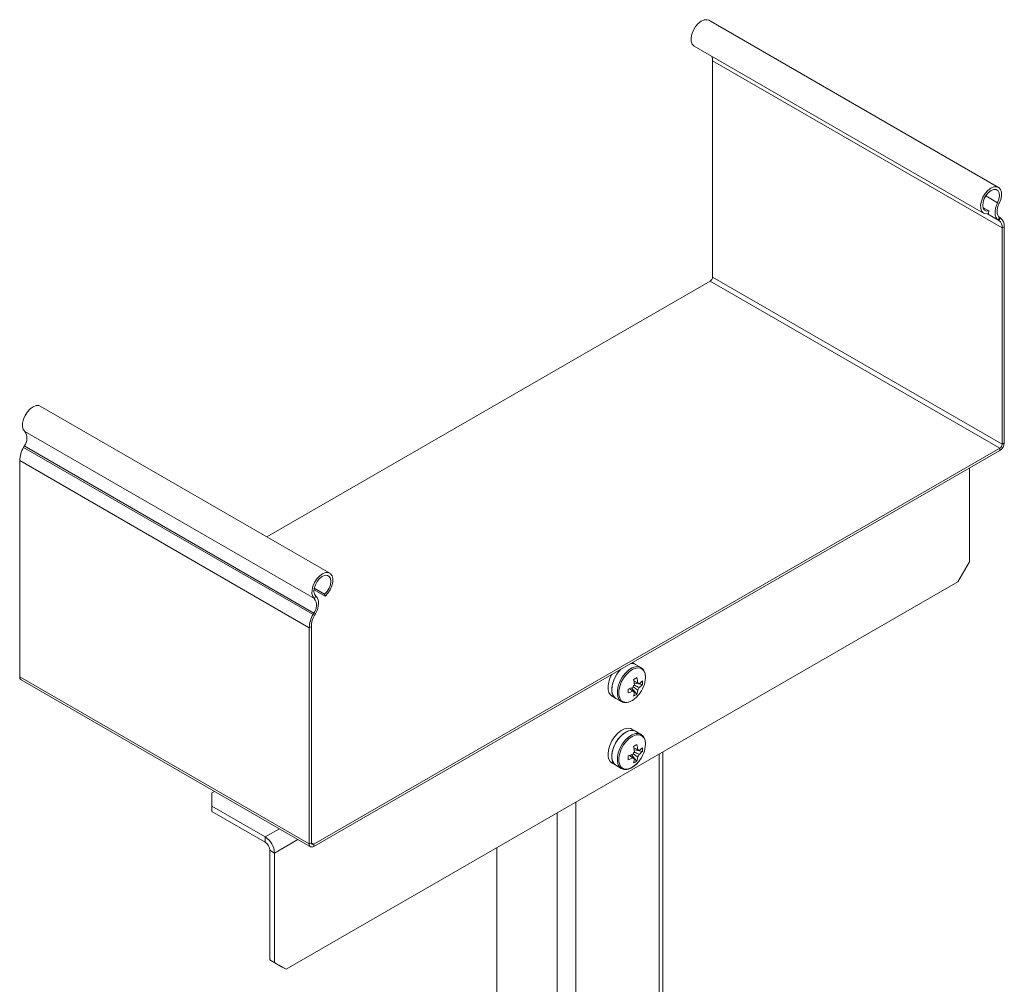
# Model space of a CAD drawing. Header units: millimetres. Extents: x -229 to 367, y -1014 to -58.
# Tile 2 of 7: x -229 to 72, y -851 to -557. Entities that reach past the tile are written whole.
import ezdxf

# ---------------------------------------------------------------- set-up
doc = ezdxf.new("R2010")
doc.units = ezdxf.units.MM

msp = doc.modelspace()

# ---------------------------------------------------------------- linework, layer by layer
at = {"color": 7, "linetype": 'Continuous', "lineweight": 15}
for p, q in [((69.76, -607.9), (-18.63, -556.88)), ((-23.17, -564.76), (65.21, -615.78)), ((-17.52, -635.27), (-17.52, -569.25)), ((65, -614.05), (66.82, -615.1)), ((66.82, -615.1), (66.66, -615.91)), ((69.87, -617.97), (69.63, -617.82)), ((70.33, -617.2), (70.09, -617.04)), ((70.87, -686.29), (70.87, -620.27)), ((71.5, -685.92), (71.5, -619.9)), ((-153.56, -714.6), (-18.23, -636.5)), ((-134.34, -725.7), (-222.73, -674.68)), ((-227.61, -686.83), (-227.85, -687.27)), ((-139.29, -808.39), (70.16, -687.51)), ((-139.29, -809.12), (70.16, -688.24)), ((-229.02, -691.32), (-229.02, -757.34)), ((60.9, -693.59), (60.9, -722.18)), ((57.36, -728.3), (60.9, -722.18)), ((57.36, -728.3), (-147.7, -846.65)), ((-139.11, -730.31), (-135.95, -732.13)), ((-139.18, -730.78), (-135.78, -732.74)), ((-135.78, -732.74), (-135.95, -732.13)), ((-139.22, -737.85), (-139.46, -738.28)), ((-138.76, -738.09), (-139, -738.52)), ((-140.63, -742.33), (-140.63, -808.35)), ((-139.99, -741.96), (-139.99, -807.98)), ((-41.04, -753.53), (-42, -752.98)), ((-39.4, -754.48), (-41.04, -753.53)), ((-228.62, -758.21), (-140.24, -809.22)), ((-38.97, -759.71), (-41.44, -759.24)), ((-39.92, -759.43), (-40.2, -759.3)), ((-48.17, -763.27), (-47.04, -763.93)), ((-40.65, -762.63), (-42.3, -760.73)), ((-47.04, -763.93), (-45.39, -764.88)), ((-45.39, -764.88), (-45.33, -764.91)), ((-41.04, -773.95), (-42.17, -773.3)), ((-39.4, -774.9), (-41.04, -773.95)), ((-40.65, -783.05), (-42.3, -781.14)), ((-38.97, -780.13), (-41.44, -779.65)), ((-39.92, -779.85), (-40.2, -779.71)), ((-32.69, -940.49), (-32.69, -780.27)), ((-48.17, -783.69), (-47.04, -784.34)), ((-47.04, -784.34), (-45.39, -785.29)), ((-45.39, -785.29), (-45.33, -785.33)), ((-169.54, -792.31), (-170.33, -792.76)), ((-170.33, -792.76), (-170.33, -796.84)), ((-170.33, -796.84), (-170.33, -798.47)), ((-170.33, -796.84), (-154.07, -806.23)), ((-170.33, -798.47), (-154.07, -807.86)), ((-152.65, -810.31), (-152.65, -843.79)), ((-151.24, -811.13), (-151.24, -844.61)), ((-83.35, -946.73), (-83.35, -809.51)), ((-152.65, -843.79), (-151.24, -844.61)), ((-149.12, -845.84), (-152.65, -843.79)), ((-151.24, -844.61), (-147.7, -846.65)), ((-147.7, -846.65), (-149.12, -845.84))]:
    msp.add_line(p, q, dxfattribs=at)
at = {"color": 7, "linetype": 'Continuous', "lineweight": 0}
for p, q in [((-17.52, -569.25), (70.87, -620.27)), ((65.84, -610.5), (69.48, -612.59)), ((69.96, -612.78), (69.48, -612.59)), ((66.39, -615.96), (69.87, -617.97)), ((66.41, -615.96), (69.63, -617.82)), ((70.09, -617.04), (69.63, -617.82)), ((69.87, -617.97), (70.33, -617.2)), ((71.5, -619.9), (70.87, -620.27)), ((-18.23, -636.5), (70.16, -687.51)), ((-17.52, -635.27), (70.87, -686.29)), ((-227.48, -682.42), (-139.09, -733.44)), ((-227.85, -687.27), (-139.46, -738.28)), ((-227.61, -686.83), (-139.22, -737.85)), ((70.16, -688.24), (70.16, -687.51)), ((70.87, -686.29), (71.5, -685.92)), ((-229.02, -691.32), (-140.63, -742.33)), ((-139.09, -733.44), (-138.6, -732.69)), ((-139.46, -738.28), (-139, -738.52)), ((-138.76, -738.09), (-139.22, -737.85)), ((-139.99, -741.96), (-140.63, -742.33)), ((-229.02, -757.34), (-140.63, -808.35)), ((-33.86, -942.12), (-33.86, -780.95)), ((-59.31, -956.81), (-59.31, -795.64)), ((-64.97, -956.81), (-64.97, -798.9)), ((-149.74, -803.73), (-154.07, -806.23)), ((-154.07, -807.86), (-154.07, -806.23)), ((-144.08, -807), (-151.24, -811.13)), ((-140.63, -808.35), (-139.99, -807.98)), ((-139.99, -807.98), (-139.29, -808.39)), ((-139.29, -808.39), (-139.29, -809.12)), ((-151.24, -811.13), (-152.65, -810.31))]:
    msp.add_line(p, q, dxfattribs=at)
at = {"color": 7, "linetype": 'Continuous', "lineweight": 15, "flags": 128}
for points in [[(-18.63, -556.88), (-19.22, -556.69), (-20.06, -556.75), (-20.97, -557.15), (-21.88, -557.85), (-22.7, -558.78), (-23.38, -559.89), (-23.86, -561.06), (-24.09, -562.22), (-24.07, -563.27), (-23.79, -564.12), (-23.28, -564.7), (-23.17, -564.76)], [(69.96, -612.78), (70.44, -611.6), (70.68, -610.44), (70.66, -609.4), (70.39, -608.55), (69.87, -607.97), (69.17, -607.7), (68.33, -607.77), (67.42, -608.16), (66.51, -608.86), (65.69, -609.8), (65.01, -610.9), (64.53, -612.08), (64.29, -613.24), (64.32, -614.28), (64.59, -615.13), (65.11, -615.71), (65.81, -615.98), (66.66, -615.91)], [(69.48, -612.59), (69.89, -611.53), (70.07, -610.5), (69.98, -609.6), (69.63, -608.94), (69.06, -608.57), (68.34, -608.53), (67.52, -608.84), (66.71, -609.45), (65.97, -610.3), (65.39, -611.32), (65.02, -612.38), (64.91, -613.4), (65.06, -614.25), (65.46, -614.85), (66.07, -615.15), (66.82, -615.1)], [(69.63, -617.82), (69.24, -617.47), (68.95, -617), (68.76, -616.42), (68.68, -615.74), (68.71, -615), (68.86, -614.21), (69.12, -613.4), (69.48, -612.59)], [(70.09, -617.04), (69.77, -616.76), (69.53, -616.38), (69.38, -615.9), (69.31, -615.35), (69.34, -614.74), (69.47, -614.1), (69.67, -613.44), (69.96, -612.78)], [(-222.73, -674.68), (-223.21, -674.5), (-224.03, -674.52), (-224.93, -674.87), (-225.84, -675.52), (-226.68, -676.42), (-227.39, -677.5), (-227.9, -678.68), (-228.18, -679.85), (-228.2, -680.92), (-227.96, -681.8), (-227.48, -682.42)], [(-135.78, -732.74), (-134.94, -731.84), (-134.24, -730.76), (-133.72, -729.59), (-133.44, -728.42), (-133.42, -727.35), (-133.66, -726.46), (-134.14, -725.84), (-134.82, -725.52), (-135.64, -725.53), (-136.55, -725.88), (-137.45, -726.53), (-138.3, -727.44), (-139, -728.52), (-139.51, -729.69), (-139.79, -730.86), (-139.81, -731.93), (-139.57, -732.81), (-139.09, -733.44)], [(-135.95, -732.13), (-135.2, -731.3), (-134.59, -730.31), (-134.19, -729.24), (-134.04, -728.22), (-134.15, -727.34), (-134.52, -726.69), (-135.1, -726.35), (-135.83, -726.34), (-136.65, -726.68), (-137.47, -727.31), (-138.19, -728.18), (-138.76, -729.2), (-139.1, -730.27), (-139.2, -731.27), (-139.02, -732.11), (-138.6, -732.69)], [(-138.6, -732.69), (-138.25, -733.08), (-137.99, -733.59), (-137.84, -734.21), (-137.81, -734.92), (-137.89, -735.68), (-138.07, -736.48), (-138.37, -737.29), (-138.76, -738.09)], [(-41.04, -753.53), (-41.77, -753.28), (-42.52, -753.28)], [(-45.55, -755.03), (-45.85, -755.34), (-46.74, -756.52), (-47.47, -757.83), (-47.98, -759.2), (-48.25, -760.55), (-48.25, -761.77), (-47.98, -762.81), (-47.47, -763.59), (-47.04, -763.93)], [(-49.41, -780.94), (-49.28, -779.65), (-48.89, -778.28), (-48.26, -776.92), (-47.44, -775.67), (-46.48, -774.59), (-45.44, -773.76), (-44.38, -773.22), (-43.36, -773.02), (-42.47, -773.16), (-42.17, -773.3)], [(-48.28, -781.59), (-48.15, -780.3), (-47.76, -778.93), (-47.13, -777.58), (-46.31, -776.32), (-45.35, -775.24), (-44.31, -774.41), (-43.24, -773.87), (-42.23, -773.67), (-41.34, -773.81), (-41.04, -773.95)], [(-41.04, -773.95), (-41.77, -773.7), (-42.73, -773.73), (-43.77, -774.1), (-44.83, -774.79), (-45.85, -775.76), (-46.74, -776.93), (-47.47, -778.25), (-47.98, -779.62), (-48.25, -780.96), (-48.25, -782.19), (-47.98, -783.23), (-47.47, -784.01), (-47.04, -784.34)]]:
    msp.add_lwpolyline(points, dxfattribs=at)
at = {"color": 7, "linetype": 'Continuous', "lineweight": 0, "flags": 128}
for points in [[(-39.45, -754.45), (-40.12, -754.23), (-41.08, -754.26), (-42.13, -754.64), (-43.19, -755.33), (-44.2, -756.29), (-45.1, -757.46), (-45.83, -758.78), (-46.34, -760.15), (-46.6, -761.49), (-46.6, -762.72), (-46.34, -763.76), (-45.83, -764.54), (-45.39, -764.88)], [(-38, -757.5), (-38.13, -756.41), (-38.51, -755.52), (-39.11, -754.92), (-39.9, -754.62), (-40.82, -754.65), (-41.83, -755.01), (-42.85, -755.67), (-43.82, -756.6), (-44.68, -757.73), (-45.39, -758.99), (-45.88, -760.31), (-46.13, -761.61), (-46.13, -762.79), (-45.88, -763.78), (-45.39, -764.54), (-44.68, -764.99), (-43.82, -765.13), (-42.85, -764.93), (-41.83, -764.42), (-40.82, -763.61), (-40.05, -762.78)], [(-39.45, -774.87), (-40.12, -774.65), (-41.08, -774.68), (-42.13, -775.05), (-43.19, -775.74), (-44.2, -776.7), (-45.1, -777.88), (-45.83, -779.2), (-46.34, -780.57), (-46.6, -781.91), (-46.6, -783.14), (-46.34, -784.18), (-45.83, -784.96), (-45.39, -785.29)], [(-38, -777.92), (-38.13, -776.82), (-38.51, -775.94), (-39.11, -775.33), (-39.9, -775.03), (-40.82, -775.06), (-41.83, -775.42), (-42.85, -776.09), (-43.82, -777.01), (-44.68, -778.14), (-45.39, -779.41), (-45.88, -780.73), (-46.13, -782.02), (-46.13, -783.2), (-45.88, -784.2), (-45.39, -784.95), (-44.68, -785.41), (-43.82, -785.54), (-42.85, -785.35), (-41.83, -784.83), (-40.82, -784.03), (-40.05, -783.19)]]:
    msp.add_lwpolyline(points, dxfattribs=at)
at = {"color": 7, "linetype": 'Continuous', "lineweight": 15}
for centre, radius, start, end in [((-21.07, -569.19), 3.55, 358.8779, 21.5029), ((68.26, -620.03), 2.61, 354.7473, 51.978), ((68.44, -619.62), 3.07, 354.7466, 51.9783), ((-19.06, -635.2), 1.54, 302.6029, 357.3965), ((-230.53, -684.54), 3.72, 321.9588, 34.7596), ((-220.44, -691.6), 8.59, 149.7179, 178.1237), ((68.59, -685.79), 2.92, 302.602, 357.3977), ((69.33, -686.22), 1.54, 302.6029, 357.3965), ((-142.15, -735.56), 3.72, 321.9588, 34.7596), ((-132.05, -742.61), 8.59, 149.7179, 178.1237), ((-132.7, -742.2), 7.3, 149.7179, 178.1237), ((-42.15, -755.57), 2.32, 61.3627, 99.1746), ((-228.11, -757.45), 0.911, 172.7462, 235.9463), ((-40.88, -760.8), 8.54, 150.754, 178.1595), ((-38.91, -761.66), 9.39, 135.0777, 177.0924), ((-39.39, -761.41), 2.58, 140.087, 159.9126), ((-51.53, -739.9), 20.76, 298.3912, 301.5912), ((-53.91, -761.16), 12.62, 6.3928, 13.7635), ((-52.9, -760.58), 12.62, 6.3928, 13.7635), ((-40.38, -759.71), 0.53, 31.0884, 88.8752), ((-46.87, -757.09), 8.88, 320.1501, 357.3274), ((-43.83, -754.23), 6.51, 306.8674, 318.3273), ((-43.83, -755.39), 6.51, 306.8674, 318.3273), ((-45.9, -759.13), 6.96, 355.2211, 4.7789), ((-46.55, -760.88), 2.89, 172.8932, 235.7992), ((-45.41, -761.54), 2.89, 172.8932, 235.7992), ((-46.86, -748.97), 12.62, 286.2295, 293.5986), ((-64.09, -761.66), 20.76, 358.3994, 1.6006), ((-46.86, -750.12), 12.62, 286.2295, 293.5986), ((-41.36, -761.41), 0.53, 211.0912, 268.8748), ((-47.84, -761.16), 6.51, 341.6668, 353.1242), ((-44.62, -756.92), 6.96, 295.2117, 304.7707), ((-46.83, -760.58), 6.51, 341.6668, 353.1242), ((-42.34, -759.71), 2.58, 320.0868, 339.9136), ((-51.53, -760.31), 20.76, 298.3915, 301.5909), ((-52.9, -781), 12.62, 6.3928, 13.7635), ((-46.87, -777.51), 8.88, 320.1501, 357.3274), ((-46.55, -781.3), 2.89, 172.893, 235.7994), ((-46.86, -769.38), 12.62, 286.2295, 293.5986), ((-39.39, -781.83), 2.58, 140.0867, 159.9129), ((-53.91, -781.58), 12.62, 6.3928, 13.7635), ((-40.38, -780.12), 0.53, 31.0876, 88.876), ((-42.34, -780.13), 2.58, 320.087, 339.9134), ((-43.83, -774.64), 6.51, 306.8674, 318.3273), ((-43.83, -775.8), 6.51, 306.8674, 318.3273), ((-45.9, -779.55), 6.96, 355.2211, 4.7789), ((-45.41, -781.95), 2.89, 172.893, 235.7994), ((-64.09, -782.07), 20.76, 358.3994, 1.6006), ((-46.86, -770.54), 12.62, 286.2295, 293.5986), ((-41.36, -781.83), 0.53, 211.0917, 268.8742), ((-47.84, -781.58), 6.51, 341.6668, 353.1242), ((-44.62, -777.33), 6.96, 295.2121, 304.7703), ((-46.83, -781), 6.51, 341.6668, 353.1242), ((-157.38, -811.41), 6.15, 2.6023, 57.3977), ((-155.72, -810.45), 3.07, 2.6023, 57.3977), ((-139.81, -808.48), 0.83, 170.7797, 309.185), ((-139.56, -808.05), 0.437, 170.7797, 309.185)]:
    msp.add_arc(centre, radius, start, end, dxfattribs=at)
for points, knots in [([(-37.99, -757.45), (-38, -757.25), (-38.02, -756.66), (-38.25, -755.79), (-38.73, -754.94), (-39.23, -754.61), (-39.47, -754.45)], [0, 0, 0, 0, 0.153859, 0.446556, 0.737321, 1, 1, 1, 1]), ([(-41.58, -758.59), (-41.26, -758.74), (-40.86, -758.94), (-40.46, -759.14), (-40.37, -759.18)], [0, 0, 0, 0, 0.779794, 1, 1, 1, 1]), ([(-41.45, -759.85), (-41.03, -760.05), (-40.53, -760.3), (-40.02, -760.55), (-39.92, -760.59)], [0, 0, 0, 0, 0.810801, 1, 1, 1, 1]), ([(-45.29, -764.89), (-45.2, -764.95), (-44.87, -765.16), (-44.15, -765.24), (-43.21, -765.12), (-42.22, -764.71), (-41.24, -764.02), (-40.5, -763.35), (-40.15, -762.87), (-40.07, -762.76)], [0, 0, 0, 0, 0.063812, 0.232851, 0.403331, 0.580559, 0.762606, 0.945586, 1, 1, 1, 1]), ([(-41.81, -761.69), (-41.9, -761.63), (-42.27, -761.38), (-42.64, -761.13), (-42.93, -760.93)], [0, 0, 0, 0, 0.220067, 1, 1, 1, 1]), ([(-41.88, -761.6), (-41.8, -761.65), (-41.63, -761.77), (-41.46, -761.88), (-41.37, -761.94)], [0, 0, 0, 0, 0.481624, 1, 1, 1, 1]), ([(-40.37, -761.36), (-40.46, -761.3), (-40.92, -760.99), (-41.39, -760.68), (-41.77, -760.42)], [0, 0, 0, 0, 0.190116, 1, 1, 1, 1]), ([(-37.99, -777.87), (-38, -777.66), (-38.02, -777.07), (-38.25, -776.2), (-38.73, -775.36), (-39.23, -775.03), (-39.47, -774.87)], [0, 0, 0, 0, 0.153859, 0.446557, 0.737321, 1, 1, 1, 1]), ([(-41.81, -782.1), (-41.9, -782.05), (-42.27, -781.8), (-42.64, -781.54), (-42.93, -781.35)], [0, 0, 0, 0, 0.220067, 1, 1, 1, 1]), ([(-40.37, -781.78), (-40.46, -781.72), (-40.92, -781.41), (-41.39, -781.09), (-41.77, -780.84)], [0, 0, 0, 0, 0.190116, 1, 1, 1, 1]), ([(-41.58, -779.01), (-41.26, -779.16), (-40.86, -779.36), (-40.46, -779.55), (-40.37, -779.59)], [0, 0, 0, 0, 0.7797941, 1, 1, 1, 1]), ([(-41.45, -780.26), (-41.03, -780.46), (-40.53, -780.71), (-40.02, -780.96), (-39.92, -781.01)], [0, 0, 0, 0, 0.810801, 1, 1, 1, 1]), ([(-45.29, -785.3), (-45.2, -785.36), (-44.87, -785.58), (-44.15, -785.66), (-43.21, -785.53), (-42.22, -785.12), (-41.24, -784.44), (-40.5, -783.77), (-40.15, -783.29), (-40.07, -783.18)], [0, 0, 0, 0, 0.063812, 0.232851, 0.403331, 0.580559, 0.762606, 0.945586, 1, 1, 1, 1]), ([(-41.8, -782.07), (-41.75, -782.11), (-41.6, -782.2), (-41.46, -782.3), (-41.37, -782.36)], [0, 0, 0, 0, 0.380209, 1, 1, 1, 1])]:
    msp.add_open_spline(points, degree=3, knots=knots, dxfattribs=at)

doc.saveas('drawing.dxf')
